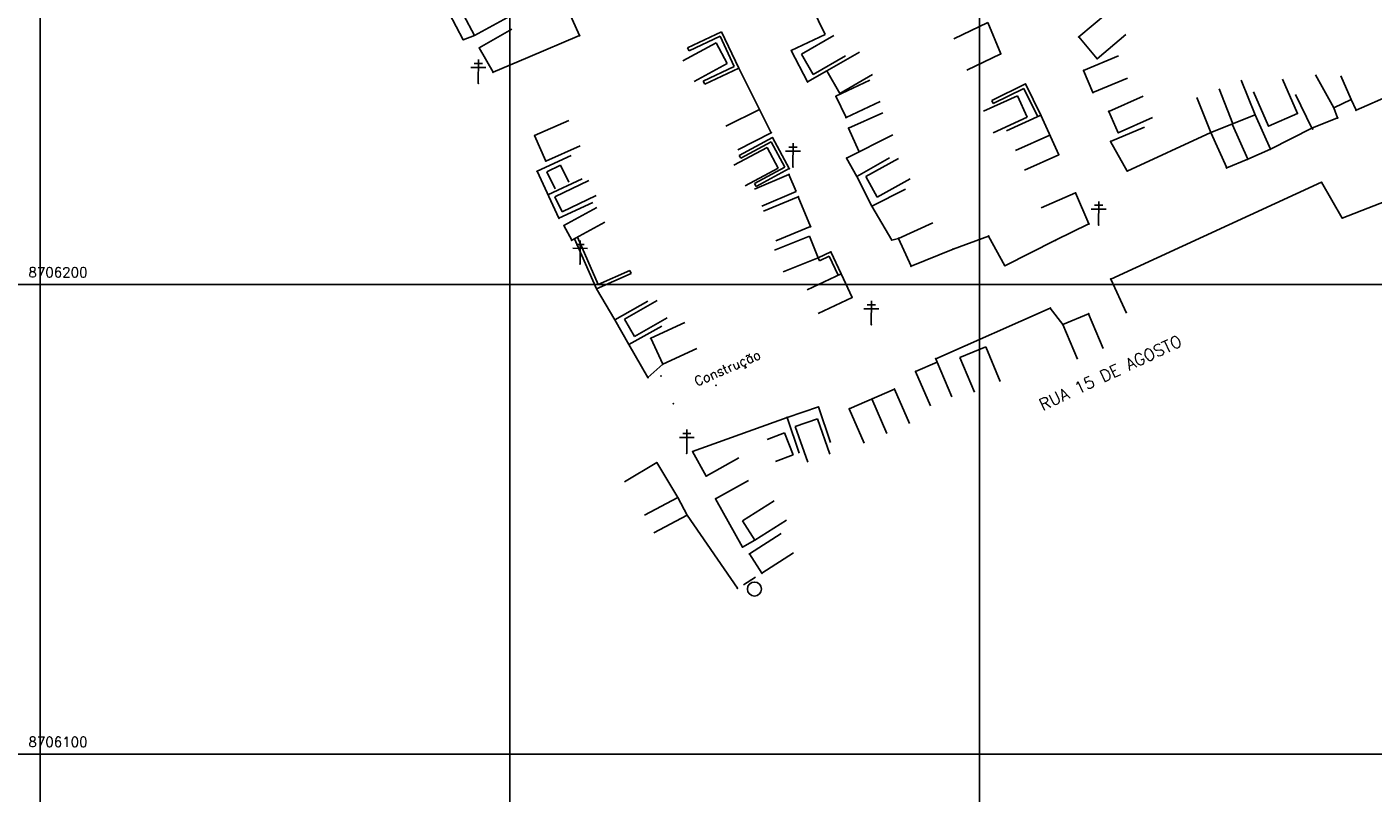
# Model space of a CAD drawing. Header units: millimetres. Extents: x 196436 to 199900, y 8705373 to 8708636.
# Tile 41 of 92: x 198297 to 198584, y 8706092 to 8706255. Entities that reach past the tile are written whole.
import ezdxf
from ezdxf.enums import TextEntityAlignment as Align

# ---------------------------------------------------------------- set-up
doc = ezdxf.new("R2010")
doc.units = ezdxf.units.MM
doc.header["$LTSCALE"] = 5
for name, color, linetype in [('CASA', 6, 'Continuous'), ('CERCA', 3, 'CERCA_LINE'), ('MALHA', 9, 'Continuous'), ('MURO', 9, 'Continuous'), ('PL', 23, 'Continuous'), ('POSTE', 3, 'Continuous'), ('TEXTO', 2, 'Continuous'), ('TXT_COORD', 3, 'Continuous'), ('TXT_NRUA', 3, 'Continuous')]:
    doc.layers.add(name, color=color, linetype=linetype)
doc.styles.add('GEOSIS', font='ROMANS.SHX')
doc.linetypes.add('CERCA_LINE', pattern='A,0.5,-0.2,["X",Standard,S=0.1,R=0,X=-0.1,Y=-0.05],-0.25', length=0.95)

# ---------------------------------------------------------------- blocks, each defined once
blk = doc.blocks.new('A$C09C844D8')
at = {"layer": 'CASA'}
for points in [[(0, 8), (0, 0)], [(0, 8), (5, 8)], [(5, 8), (5, 0)]]:
    blk.add_lwpolyline(points, dxfattribs=at)
blk = doc.blocks.new('PL')
at = {"layer": 'PL'}
blk.add_line((2.01, 1.49), (2.01, -1.49), dxfattribs=at)
blk.add_circle((0, 0), 1.49, dxfattribs=at)

msp = doc.modelspace()

# ---------------------------------------------------------------- linework, layer by layer
at = {"layer": 'CASA'}
for points in [[(198521.144, 8706252.713), (198527.241, 8706257.894)], [(198501.761, 8706255.8), (198494.556, 8706252.324)], [(198393.486, 8706250.401), (198400.443, 8706254.351)], [(198462.08, 8706249.039), (198469.013, 8706253.031)], [(198525.069, 8706248.094), (198521.144, 8706252.713)], [(198525.069, 8706248.094), (198531.166, 8706253.275)], [(198396.434, 8706245.209), (198393.486, 8706250.401)], [(198464.575, 8706244.706), (198462.08, 8706249.039)], [(198467.523, 8706245.523), (198474.456, 8706249.514)], [(198396.434, 8706245.209), (198403.801, 8706248.328)], [(198464.575, 8706244.706), (198471.508, 8706248.697)], [(198522.198, 8706245.607), (198529.588, 8706248.671)], [(198470.295, 8706240.708), (198467.523, 8706245.523)], [(198469.448, 8706240.107), (198476.671, 8706243.546)], [(198470.295, 8706240.708), (198477.228, 8706244.699)], [(198524.153, 8706240.89), (198522.198, 8706245.607)], [(198524.153, 8706240.89), (198531.544, 8706243.954)], [(198558.715, 8706236.121), (198555.761, 8706243.555)], [(198558.378, 8706241.034), (198561.593, 8706233.709), (198567.75, 8706236.411), (198564.535, 8706243.736)], [(198571.58, 8706244.625), (198575.456, 8706237.627), (198579.137, 8706239.409), (198576.965, 8706244.432)], [(198553.989, 8706234.243), (198551.035, 8706241.678)], [(198469.448, 8706240.107), (198471.614, 8706235.557)], [(198471.614, 8706235.557), (198478.837, 8706238.995)], [(198508.131, 8706240.189), (198500.842, 8706236.893)], [(198510.192, 8706235.631), (198508.131, 8706240.189)], [(198527.529, 8706236.881), (198534.847, 8706240.113)], [(198549.263, 8706232.365), (198546.309, 8706239.8)], [(198579.137, 8706239.409), (198580.205, 8706237.117), (198587.662, 8706240.42)], [(198405.266, 8706231.709), (198412.586, 8706234.936)], [(198453.163, 8706237.304), (198446.026, 8706233.691)], [(198455.687, 8706232.318), (198453.163, 8706237.304)], [(198472.144, 8706233.304), (198479.458, 8706236.545)], [(198510.192, 8706235.631), (198502.903, 8706232.335)], [(198513.078, 8706236.033), (198505.789, 8706232.737)], [(198513.078, 8706236.033), (198516.88, 8706227.626)], [(198529.547, 8706232.311), (198527.529, 8706236.881)], [(198529.547, 8706232.311), (198536.865, 8706235.543)], [(198549.263, 8706232.365), (198558.715, 8706236.121)], [(198455.687, 8706232.318), (198448.549, 8706228.705)], [(198471.704, 8706226.923), (198481.528, 8706231.874)], [(198474.317, 8706228.401), (198472.144, 8706233.304)], [(198407.651, 8706226.299), (198405.266, 8706231.709)], [(198407.651, 8706226.299), (198414.971, 8706229.525)], [(198514.979, 8706231.83), (198507.69, 8706228.534)], [(198471.704, 8706226.923), (198473.905, 8706223.03)], [(198473.905, 8706223.03), (198480.869, 8706226.968)], [(198516.88, 8706227.626), (198509.59, 8706224.33)], [(198407.914, 8706223.978), (198410.771, 8706225.39)], [(198407.914, 8706223.978), (198409.686, 8706220.392)], [(198410.771, 8706225.39), (198412.543, 8706221.804)], [(198459.43, 8706223.448), (198452.08, 8706220.289)], [(198459.43, 8706223.448), (198460.99, 8706219.819)], [(198409.613, 8706218.651), (198416.81, 8706222.145)], [(198411.165, 8706215.456), (198409.613, 8706218.651)], [(198411.165, 8706215.456), (198418.361, 8706218.95)], [(198460.99, 8706219.819), (198453.64, 8706216.66)], [(198461.436, 8706218.693), (198454.041, 8706215.64)], [(198464.055, 8706212.349), (198461.436, 8706218.693)], [(198520.481, 8706219.514), (198513.131, 8706216.354)], [(198523.315, 8706212.922), (198520.481, 8706219.514)], [(198411.503, 8706212.549), (198418.527, 8706216.378)], [(198413.204, 8706209.43), (198411.503, 8706212.549)], [(198413.204, 8706209.43), (198420.228, 8706213.26)], [(198464.055, 8706212.349), (198456.66, 8706209.296)], [(198482.758, 8706209.816), (198490.048, 8706213.111)], [(198523.315, 8706212.922), (198516.223, 8706209.431)], [(198485.439, 8706203.882), (198482.758, 8706209.816)], [(198485.439, 8706203.882), (198494.406, 8706207.559)], [(198470.539, 8706202.256), (198463.292, 8706198.867)], [(198472.881, 8706197.247), (198470.539, 8706202.256)], [(198424.406, 8706192.616), (198431.346, 8706196.597)], [(198472.881, 8706197.247), (198465.635, 8706193.858)], [(198426.533, 8706188.908), (198424.406, 8706192.616)], [(198426.533, 8706188.908), (198433.473, 8706192.888)], [(198429.998, 8706188.577), (198437.263, 8706191.925)], [(198517.782, 8706191.479), (198523.261, 8706193.779)], [(198523.261, 8706193.779), (198526.358, 8706186.403)], [(198517.782, 8706191.479), (198520.879, 8706184.103)], [(198432.554, 8706183.031), (198429.998, 8706188.577)], [(198432.554, 8706183.031), (198439.819, 8706186.379)], [(198495.857, 8706184.427), (198501.335, 8706186.727)], [(198501.335, 8706186.727), (198504.432, 8706179.351)], [(198486.419, 8706181.513), (198490.969, 8706183.461)], [(198490.969, 8706183.461), (198494.118, 8706176.106)], [(198495.857, 8706184.427), (198498.953, 8706177.051)], [(198486.419, 8706181.513), (198489.568, 8706174.159)], [(198472.268, 8706173.56), (198481.915, 8706177.724)], [(198481.915, 8706177.724), (198485.086, 8706170.38)], [(198477.092, 8706175.642), (198480.262, 8706168.297)], [(198472.268, 8706173.56), (198475.439, 8706166.215)], [(198458.528, 8706168.412), (198454.788, 8706166.991)], [(198458.528, 8706168.412), (198460.303, 8706163.738)], [(198460.303, 8706163.738), (198456.564, 8706162.317)], [(198435.777, 8706154.648), (198428.702, 8706150.914)], [(198437.772, 8706150.869), (198435.777, 8706154.648)], [(198449.524, 8706149.649), (198456.257, 8706153.97)], [(198437.772, 8706150.869), (198430.697, 8706147.135)], [(198452.166, 8706145.534), (198449.524, 8706149.649)], [(198452.166, 8706145.534), (198458.898, 8706149.855)], [(198451.028, 8706142.627), (198457.761, 8706146.948)], [(198453.669, 8706138.511), (198451.028, 8706142.627)], [(198453.669, 8706138.511), (198460.402, 8706142.832)]]:
    msp.add_lwpolyline(points, dxfattribs=at)
for p in [(198521.145, 8706252.712, 716.867), (198393.487, 8706250.4, 707.206), (198525.07, 8706248.093, 717.292), (198396.435, 8706245.208, 707.293), (198522.198, 8706245.606, 717.014), (198470.296, 8706240.706, 712.929), (198524.154, 8706240.889, 717.004), (198469.448, 8706240.106, 712.84), (198453.164, 8706237.302, 711.74), (198471.614, 8706235.556, 713.224), (198527.53, 8706236.879, 717.398), (198576.259, 8706235.515, 720.993), (198576.275, 8706235.495, 720.935), (198580.205, 8706237.116, 721.293), (198455.688, 8706232.316, 711.878), (198472.144, 8706233.303, 713.363), (198529.547, 8706232.31, 717.486), (198405.266, 8706231.708, 708.24), (198407.651, 8706226.297, 708.46), (198471.704, 8706226.922, 713.215), (198474.214, 8706228.632, 713.505), (198516.88, 8706227.625, 716.564), (198459.431, 8706223.447, 712.375), (198473.906, 8706223.029, 713.376), (198461.437, 8706218.692, 712.83), (198520.481, 8706219.513, 716.485), (198411.504, 8706212.548, 708.431), (198464.055, 8706212.348, 712.866), (198523.315, 8706212.921, 716.916), (198413.204, 8706209.429, 708.902), (198482.758, 8706209.815, 713.952), (198516.224, 8706209.43, 716.235), (198494.407, 8706207.557, 714.657), (198485.44, 8706203.881, 714.236), (198472.882, 8706197.246, 713.435), (198523.261, 8706193.778, 716.757), (198517.782, 8706191.478, 716.369), (198429.998, 8706188.575, 710.85), (198490.969, 8706183.459, 714.912), (198432.161, 8706180.523, 710.838), (198432.554, 8706183.029, 711.013), (198486.42, 8706181.512, 714.395), (198443.934, 8706178.508, 711.81), (198481.916, 8706177.723, 714.192), (198434.821, 8706174.611, 710.857), (198472.269, 8706173.559, 713.749), (198435.778, 8706154.647, 710.584), (198437.773, 8706150.868, 710.538), (198451.029, 8706142.626, 711.017), (198453.67, 8706138.51, 711.014)]:
    msp.add_point(p, dxfattribs=at)
at = {"layer": 'CERCA'}
for points in [[(198467.166, 8706253.212), (198458.603, 8706270.797)], [(198387.119, 8706257.791), (198390.091, 8706252.139), (198392.475, 8706253.063)], [(198403.801, 8706248.328), (198414.864, 8706253.012), (198412.662, 8706257.904)], [(198504.531, 8706249.097), (198501.761, 8706255.8)], [(198459.927, 8706249.807), (198467.166, 8706253.212)], [(198459.927, 8706249.807), (198463.412, 8706243.156)], [(198504.531, 8706249.097), (198497.326, 8706245.62)], [(198453.163, 8706237.304), (198448.734, 8706246.087)], [(198463.412, 8706243.156), (198467.523, 8706245.523)], [(198575.456, 8706237.627), (198576.258, 8706235.517), (198570.819, 8706233.305), (198567.285, 8706240.482)], [(198553.914, 8706234.015), (198557.129, 8706226.689), (198561.95, 8706228.846), (198558.715, 8706236.121)], [(198527.939, 8706230.485), (198535.159, 8706233.545)], [(198531.497, 8706224.153), (198549.263, 8706232.365), (198552.657, 8706224.83), (198557.129, 8706226.689)], [(198570.819, 8706233.305), (198561.95, 8706228.846)], [(198531.497, 8706224.153), (198527.939, 8706230.485)], [(198405.806, 8706224.125), (198413.065, 8706227.488)], [(198410.449, 8706214.104), (198405.806, 8706224.125)], [(198408.128, 8706219.114), (198415.387, 8706222.478)], [(198473.905, 8706223.03), (198477.094, 8706216.697)], [(198527.96, 8706201.164), (198572.844, 8706221.768), (198577.255, 8706214.134), (198594.955, 8706221.007), (198603.023, 8706204.344), (198625.298, 8706214.819), (198634.079, 8706196.729), (198639.732, 8706183.247), (198638.851, 8706182.477)], [(198477.094, 8706216.697), (198484.239, 8706220.295)], [(198410.449, 8706214.104), (198417.708, 8706217.467)], [(198477.094, 8706216.697), (198481.337, 8706209.452), (198482.758, 8706209.816)], [(198494.406, 8706207.559), (198501.959, 8706210.335), (198505.437, 8706203.993), (198516.223, 8706209.431)], [(198527.96, 8706201.164), (198531.297, 8706193.894)], [(198422.392, 8706192.516), (198418.486, 8706199.093)], [(198422.392, 8706192.516), (198429.373, 8706196.424)], [(198490.969, 8706183.461), (198490.716, 8706184.199), (198515.097, 8706194.978), (198517.782, 8706191.479)], [(198425.356, 8706187.222), (198422.392, 8706192.516)], [(198425.356, 8706187.222), (198432.336, 8706191.13)], [(198432.554, 8706183.031), (198429.403, 8706180.174), (198425.356, 8706187.222)], [(198441.8, 8706159.197), (198438.937, 8706164.421), (198459.049, 8706171.688)], [(198459.049, 8706171.688), (198465.702, 8706173.946)], [(198459.049, 8706171.688), (198461.621, 8706164.112)], [(198465.702, 8706173.946), (198468.274, 8706166.371)], [(198441.8, 8706159.197), (198448.796, 8706163.076)], [(198424.433, 8706157.97), (198431.284, 8706162.101)], [(198435.777, 8706154.648), (198431.284, 8706162.101)], [(198443.826, 8706154.389), (198450.822, 8706158.268)], [(198449.542, 8706144.079), (198443.826, 8706154.389)], [(198437.772, 8706150.869), (198448.45, 8706135.328)], [(198452.166, 8706145.534), (198449.542, 8706144.079)]]:
    msp.add_lwpolyline(points, dxfattribs=at)
for p in [(198390.092, 8706252.137, 706.925), (198414.865, 8706253.011, 708.561), (198459.928, 8706249.805, 711.868), (198504.531, 8706249.095, 715.258), (198463.413, 8706243.155, 712.285), (198549.263, 8706232.364, 719.068), (198570.819, 8706233.304, 720.404), (198570.947, 8706233.121, 720.426), (198527.939, 8706230.483, 717.294), (198557.129, 8706226.687, 719.715), (198561.93, 8706228.794, 720.047), (198561.95, 8706228.844, 720.058), (198405.807, 8706224.124, 708.125), (198531.497, 8706224.152, 717.397), (198552.564, 8706224.865, 719.475), (198552.657, 8706224.829, 719.442), (198572.844, 8706221.766, 720.704), (198477.094, 8706216.696, 713.553), (198410.45, 8706214.102, 708.376), (198577.255, 8706214.133, 720.933), (198481.337, 8706209.451, 713.841), (198501.959, 8706210.334, 715.221), (198505.438, 8706203.992, 715.516), (198527.96, 8706201.163, 717.041), (198515.097, 8706194.977, 716.129), (198422.393, 8706192.515, 709.908), (198425.356, 8706187.221, 710.037), (198490.717, 8706184.197, 714.657), (198429.403, 8706180.172, 710.279), (198459.05, 8706171.686, 712.606), (198465.703, 8706173.945, 713.13), (198438.938, 8706164.42, 710.736), (198431.285, 8706162.1, 710.503), (198441.8, 8706159.196, 710.784), (198443.826, 8706154.388, 710.769), (198449.542, 8706144.078, 710.81), (198448.451, 8706135.327, 711.045)]:
    msp.add_point(p, dxfattribs=at)
at = {"layer": 'MALHA'}
for p, q in [((198300, 8708635.599), (198300, 8705384.785)), ((198300, 8708635.599), (198300, 8705384.785)), ((198400, 8708635.599), (198400, 8705384.785)), ((198400, 8708635.599), (198400, 8705384.785)), ((198500, 8708635.599), (198500, 8705384.785)), ((198500, 8708635.599), (198500, 8705384.785)), ((196441.61, 8706200), (199000, 8706200)), ((196441.61, 8706200), (199000, 8706200)), ((196441.61, 8706100), (199000, 8706100)), ((196441.61, 8706100), (199000, 8706100))]:
    msp.add_line(p, q, dxfattribs=at)
at = {"layer": 'MURO'}
for p, q in [((198437.872, 8706250.384), (198445.111, 8706253.789)), ((198438.17, 8706249.75), (198444.776, 8706252.858)), ((198444.776, 8706252.858), (198447.803, 8706246.422)), ((198445.111, 8706253.789), (198448.734, 8706246.087)), ((198447.803, 8706246.422), (198441.197, 8706243.315)), ((198448.734, 8706246.087), (198441.495, 8706242.682)), ((198502.615, 8706239.17), (198509.791, 8706242.706)), ((198502.924, 8706238.542), (198509.472, 8706241.768)), ((198509.472, 8706241.768), (198512.45, 8706235.724)), ((198509.791, 8706242.706), (198513.078, 8706236.033)), ((198448.874, 8706227.496), (198455.906, 8706231.311)), ((198449.208, 8706226.881), (198455.625, 8706230.362)), ((198455.625, 8706230.362), (198458.553, 8706224.965)), ((198455.906, 8706231.311), (198459.502, 8706224.683)), ((198458.553, 8706224.965), (198452.136, 8706221.484)), ((198459.502, 8706224.683), (198452.47, 8706220.868)), ((198418.486, 8706199.093), (198413.786, 8706209.748)), ((198418.844, 8706200.016), (198414.403, 8706210.084)), ((198465.647, 8706205.688), (198468.37, 8706206.947)), ((198468.37, 8706206.947), (198470.539, 8706202.256)), ((198465.941, 8706205.053), (198468.029, 8706206.018)), ((198468.029, 8706206.018), (198469.903, 8706201.962)), ((198425.806, 8706202.321), (198418.486, 8706199.093)), ((198425.523, 8706202.962), (198418.844, 8706200.016))]:
    msp.add_line(p, q, dxfattribs=at)
for points in [[(198438.17, 8706249.75), (198437.872, 8706250.384)], [(198441.197, 8706243.315), (198441.495, 8706242.682)], [(198502.615, 8706239.17), (198502.924, 8706238.542)], [(198448.874, 8706227.496), (198449.208, 8706226.881)], [(198452.47, 8706220.868), (198452.136, 8706221.484)], [(198465.941, 8706205.053), (198465.647, 8706205.688)], [(198425.806, 8706202.321), (198425.523, 8706202.962)]]:
    msp.add_lwpolyline(points, dxfattribs=at)
for p in [(198509.791, 8706242.704, 715.76), (198513.079, 8706236.032, 716.16), (198455.907, 8706231.309, 711.938), (198459.502, 8706224.682, 712.191), (198413.824, 8706209.663, 709.146), (198468.371, 8706206.946, 713.073), (198470.539, 8706202.255, 713.261), (198418.487, 8706199.092, 709.472)]:
    msp.add_point(p, dxfattribs=at)
at = {"layer": 'POSTE'}
for p, q in [((198391.727, 8706246.213), (198394.877, 8706246.199)), ((198392.43, 8706247.05), (198394.18, 8706247.042)), ((198393.287, 8706242.846), (198393.309, 8706247.886)), ((198459.434, 8706229.245), (198461.184, 8706229.237)), ((198460.291, 8706225.041), (198460.313, 8706230.081)), ((198458.731, 8706228.408), (198461.881, 8706228.394)), ((198525.382, 8706212.671), (198525.404, 8706217.711)), ((198523.822, 8706216.038), (198526.972, 8706216.024)), ((198524.526, 8706216.875), (198526.276, 8706216.867)), ((198414.964, 8706204.351), (198414.986, 8706209.391)), ((198413.403, 8706207.718), (198416.553, 8706207.704)), ((198414.107, 8706208.555), (198415.857, 8706208.547)), ((198475.413, 8706194.825), (198478.563, 8706194.811)), ((198476.117, 8706195.662), (198477.867, 8706195.654)), ((198476.973, 8706191.458), (198476.995, 8706196.498)), ((198437.688, 8706164.06), (198437.71, 8706169.1)), ((198436.127, 8706167.427), (198439.277, 8706167.413)), ((198436.831, 8706168.264), (198438.581, 8706168.256))]:
    msp.add_line(p, q, dxfattribs=at)
for p in [(198393.288, 8706242.845, 706.899), (198460.291, 8706225.04, 712.157), (198525.383, 8706212.67, 716.984), (198414.964, 8706204.35, 709.147), (198476.974, 8706191.457, 713.769), (198437.688, 8706164.059, 710.611)]:
    msp.add_point(p, dxfattribs=at)

# ---------------------------------------------------------------- block references
at = {"layer": 'CASA'}
for p, rotation in [((198399.516, 8706256.861), 118.3429200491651), ((198436.86, 8706247.672), 298.2246367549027), ((198447.729, 8706225.432), 298.2246367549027), ((198485.226, 8706222.498), 118.9760643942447), ((198456.36, 8706207.348), 291.8728319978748), ((198463.435, 8706162.195), 19.40401131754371)]:
    msp.add_blockref('A$C09C844D8', p, dxfattribs=dict(at, rotation=rotation))
at = {"layer": 'PL', "rotation": 121.7749429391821}
msp.add_blockref('PL', (198452.089, 8706135.161), dxfattribs=at)

# ---------------------------------------------------------------- texts
at = {"layer": 'TEXTO', "style": 'GEOSIS'}
msp.add_text('Construção', height=2, rotation=23.51373, dxfattribs=at).set_placement((198440.058, 8706177.752), align=Align.BOTTOM_LEFT)
at = {"layer": 'TXT_COORD', "style": 'GEOSIS'}
for s, p in [('8706200', (198310.085, 8706200.92)), ('8706100', (198310.085, 8706100.92))]:
    msp.add_text(s, height=2.1, dxfattribs=at).set_placement(p, align=Align.BOTTOM_RIGHT)
at = {"layer": 'TXT_NRUA', "style": 'GEOSIS'}
msp.add_text('RUA 15 DE AGOSTO', height=2.5, rotation=25.04451, dxfattribs=at).set_placement((198513.808, 8706172.411), align=Align.BOTTOM_LEFT)

doc.saveas('drawing.dxf')
